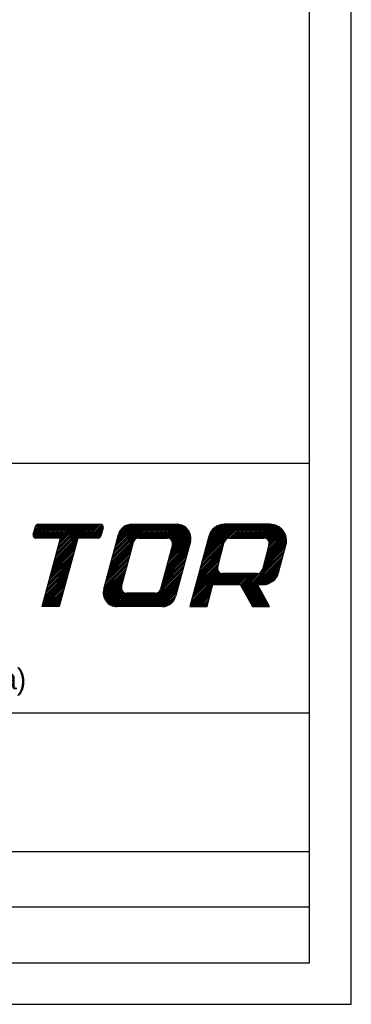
# Model space of a CAD drawing. Extents: x 0 to 210, y 0 to 297.
# Tile 4 of 6: x 186 to 210, y 0 to 71. Entities that reach past the tile are written whole.
import ezdxf

# ---------------------------------------------------------------- set-up
doc = ezdxf.new("R2010")
doc.units = 0
doc.header["$LTSCALE"] = 19.36
doc.header["$MEASUREMENT"] = 0
doc.layers.get('0').update_dxf_attribs({"linetype": 'CONTINUOUS'})
doc.styles.get("Standard").update_dxf_attribs({"font": 'txt', "width": 0.8})

msp = doc.modelspace()

# ---------------------------------------------------------------- linework, layer by layer
at = {"color": 7, "linetype": 'CONTINUOUS'}
for p, q in [((210, 0), (210, 297)), ((207, 3), (207, 283)), ((207, 39), (20, 39)), ((187.0832, 33.7803), (187.9214, 34.6185)), ((187.0892, 33.8981), (187.8096, 34.6185)), ((187.12, 33.7053), (188.0332, 34.6185)), ((187.1301, 34.0508), (187.6978, 34.6185)), ((187.171, 34.2035), (187.586, 34.6185)), ((187.1808, 33.6543), (188.145, 34.6185)), ((187.212, 34.3562), (187.4742, 34.6185)), ((187.2615, 34.5176), (187.3371, 34.5932)), ((187.2687, 33.6304), (188.2568, 34.6185)), ((187.3804, 33.6303), (188.3686, 34.6185)), ((187.4922, 33.6303), (188.4804, 34.6185)), ((187.604, 33.6303), (188.5921, 34.6185)), ((187.7158, 33.6303), (188.7039, 34.6185)), ((187.8276, 33.6303), (188.8157, 34.6185)), ((187.9394, 33.6303), (188.9275, 34.6185)), ((188.0512, 33.6303), (189.0393, 34.6185)), ((188.163, 33.6303), (189.1511, 34.6185)), ((188.2748, 33.6303), (189.2629, 34.6185)), ((188.3866, 33.6303), (189.3747, 34.6185)), ((188.4984, 33.6303), (189.4865, 34.6185)), ((188.6102, 33.6303), (189.5983, 34.6185)), ((188.6155, 31.9588), (191.2752, 34.6185)), ((188.6565, 32.1115), (191.1634, 34.6185)), ((188.6974, 32.2642), (191.0516, 34.6185)), ((188.722, 33.6303), (189.7101, 34.6185)), ((188.7383, 32.417), (190.9398, 34.6185)), ((188.7792, 32.5697), (190.828, 34.6185)), ((188.8201, 32.7224), (190.7162, 34.6185)), ((188.8338, 33.6303), (189.8219, 34.6185)), ((188.8611, 32.8751), (190.6044, 34.6185)), ((188.902, 33.0278), (190.4926, 34.6185)), ((188.9429, 33.1805), (190.3808, 34.6185)), ((188.9455, 33.6303), (189.9337, 34.6185)), ((188.9838, 33.3332), (190.269, 34.6185)), ((189.0247, 33.4859), (190.1573, 34.6185)), ((189.0573, 33.6303), (190.0455, 34.6185)), ((190.3989, 33.6303), (191.387, 34.6185)), ((190.5107, 33.6303), (191.4988, 34.6185)), ((190.6224, 33.6303), (191.6106, 34.6185)), ((190.7342, 33.6303), (191.7224, 34.6185)), ((190.846, 33.6303), (191.8342, 34.6185)), ((190.9578, 33.6303), (191.9457, 34.6182)), ((191.0696, 33.6303), (192.0322, 34.5929)), ((191.1814, 33.6303), (192.092, 34.5409)), ((191.2932, 33.6303), (192.1277, 34.4648)), ((191.405, 33.6303), (192.1191, 34.3445)), ((191.5168, 33.6303), (192.0782, 34.1917)), ((192.6912, 31.8981), (195.4116, 34.6185)), ((192.7321, 32.0508), (195.2998, 34.6185)), ((192.773, 32.2035), (195.188, 34.6185)), ((192.814, 32.3563), (195.0762, 34.6185)), ((192.8549, 32.509), (194.9644, 34.6185)), ((192.8958, 32.6617), (194.8526, 34.6185)), ((192.9367, 32.8144), (194.7408, 34.6185)), ((192.9776, 32.9671), (194.629, 34.6185)), ((193.0186, 33.1198), (194.5172, 34.6185)), ((193.0595, 33.2725), (194.4054, 34.6185)), ((193.1004, 33.4252), (194.2936, 34.6185)), ((193.1413, 33.578), (194.1818, 34.6185)), ((193.1822, 33.7307), (194.0633, 34.6118)), ((193.2232, 33.8834), (193.9253, 34.5855)), ((193.289, 34.061), (193.7476, 34.5197)), ((194.4724, 33.5675), (195.5233, 34.6185)), ((194.6448, 33.6282), (195.6351, 34.6185)), ((194.7588, 33.6303), (195.7469, 34.6185)), ((194.8706, 33.6303), (195.8587, 34.6185)), ((194.9824, 33.6303), (195.9705, 34.6185)), ((195.0942, 33.6303), (196.0823, 34.6185)), ((195.206, 33.6303), (196.1941, 34.6185)), ((195.3178, 33.6303), (196.3059, 34.6185)), ((195.4296, 33.6303), (196.4177, 34.6185)), ((195.5414, 33.6303), (196.5295, 34.6185)), ((195.6532, 33.6303), (196.6413, 34.6185)), ((195.765, 33.6303), (196.7531, 34.6185)), ((195.8767, 33.6303), (196.8649, 34.6185)), ((195.9885, 33.6303), (196.9767, 34.6185)), ((196.1003, 33.6303), (197.0885, 34.6185)), ((196.2121, 33.6303), (197.2003, 34.6185)), ((196.3239, 33.6303), (197.312, 34.6185)), ((196.4357, 33.6303), (197.4238, 34.6185)), ((196.5475, 33.6303), (197.5324, 34.6152)), ((196.6593, 33.6303), (197.631, 34.6021)), ((196.7693, 33.6286), (197.7217, 34.5809)), ((196.8612, 33.6087), (197.8056, 34.553)), ((196.9373, 33.573), (197.8835, 34.5192)), ((197.001, 33.5249), (197.9562, 34.4801)), ((197.0533, 32.9064), (198.2941, 34.1472)), ((197.0534, 33.4654), (198.0239, 34.436)), ((197.094, 33.3943), (198.087, 34.3873)), ((197.0942, 33.0591), (198.2492, 34.2141)), ((197.1205, 33.309), (198.1456, 34.334)), ((197.1261, 33.2028), (198.1996, 34.2763)), ((199.2204, 31.8315), (202.0074, 34.6185)), ((199.2614, 31.9843), (201.8956, 34.6185)), ((199.3023, 32.137), (201.7838, 34.6185)), ((199.3432, 32.2897), (201.672, 34.6185)), ((199.3841, 32.4424), (201.5602, 34.6185)), ((199.425, 32.5951), (201.4484, 34.6185)), ((199.466, 32.7478), (201.3366, 34.6185)), ((199.5069, 32.9005), (201.2248, 34.6185)), ((199.5478, 33.0532), (201.113, 34.6185)), ((199.5887, 33.206), (201.0012, 34.6185)), ((199.6296, 33.3587), (200.8894, 34.6185)), ((199.6706, 33.5114), (200.7731, 34.6139)), ((199.7115, 33.6641), (200.6424, 34.595)), ((199.7567, 33.8211), (200.4886, 34.553)), ((199.8512, 34.0275), (200.2823, 34.4585)), ((201.112, 33.6113), (202.1192, 34.6185)), ((201.2428, 33.6303), (202.231, 34.6185)), ((201.3546, 33.6303), (202.3428, 34.6185)), ((201.4664, 33.6303), (202.4546, 34.6185)), ((201.5782, 33.6303), (202.5663, 34.6185)), ((201.69, 33.6303), (202.6781, 34.6185)), ((201.8018, 33.6303), (202.7899, 34.6185)), ((201.9136, 33.6303), (202.9017, 34.6185)), ((202.0254, 33.6303), (203.0135, 34.6185)), ((202.1372, 33.6303), (203.1253, 34.6185)), ((202.249, 33.6303), (203.2371, 34.6185)), ((202.3608, 33.6303), (203.3489, 34.6185)), ((202.4726, 33.6303), (203.4607, 34.6185)), ((202.5844, 33.6303), (203.5725, 34.6185)), ((202.6962, 33.6303), (203.6843, 34.6185)), ((202.8079, 33.6303), (203.7961, 34.6185)), ((202.9197, 33.6303), (203.9079, 34.6185)), ((203.0315, 33.6303), (204.0197, 34.6185)), ((203.1433, 33.6303), (204.1315, 34.6185)), ((203.2551, 33.6303), (204.2399, 34.6151)), ((203.3669, 33.6303), (204.3398, 34.6033)), ((203.4787, 33.6303), (204.4328, 34.5844)), ((203.5905, 33.6303), (204.5197, 34.5596)), ((203.7021, 33.6301), (204.6014, 34.5294)), ((203.7985, 33.6147), (204.6783, 34.4946)), ((203.8777, 33.5821), (204.7509, 34.4553)), ((203.944, 33.5366), (204.8193, 34.4119)), ((203.9989, 33.4798), (204.8838, 34.3646)), ((204.0422, 33.4113), (204.9444, 34.3135)), ((204.0597, 33.0934), (205.104, 34.1377)), ((204.0723, 33.3295), (205.0014, 34.2587)), ((204.0837, 33.2292), (205.0546, 34.2001)), ((188.5746, 31.8061), (190.2515, 33.483)), ((191.6286, 33.6303), (192.0373, 34.039)), ((191.7404, 33.6303), (191.9964, 33.8863)), ((191.8846, 33.6628), (191.9413, 33.7195)), ((192.6503, 31.7454), (194.3538, 33.4489)), ((196.7669, 31.8374), (198.4317, 33.5022)), ((196.8078, 31.9901), (198.44, 33.6223)), ((196.8487, 32.1428), (198.435, 33.7292)), ((196.8896, 32.2956), (198.4204, 33.8263)), ((196.9305, 32.4483), (198.3979, 33.9156)), ((196.9715, 32.601), (198.3689, 33.9984)), ((197.0124, 32.7537), (198.3341, 34.0754)), ((203.7323, 31.8717), (205.3356, 33.475)), ((203.7732, 32.0244), (205.3274, 33.5785)), ((203.8142, 32.1771), (205.3115, 33.6744)), ((203.8551, 32.3298), (205.2892, 33.7639)), ((203.896, 32.4825), (205.2613, 33.8478)), ((203.9369, 32.6352), (205.2285, 33.9268)), ((203.9778, 32.788), (205.1912, 34.0013)), ((204.0188, 32.9407), (205.1496, 34.0715)), ((188.37, 31.0425), (190.0469, 32.7194)), ((188.4109, 31.1952), (190.0878, 32.8722)), ((188.4519, 31.348), (190.1288, 33.0249)), ((188.4928, 31.5007), (190.1697, 33.1776)), ((188.5337, 31.6534), (190.2106, 33.3303)), ((192.4866, 31.1346), (194.1635, 32.8115)), ((192.5275, 31.2873), (194.2044, 32.9642)), ((192.5684, 31.44), (194.2453, 33.1169)), ((192.6094, 31.5927), (194.2863, 33.2696)), ((196.5623, 31.0739), (198.2392, 32.7508)), ((196.6032, 31.2266), (198.2801, 32.9035)), ((196.6441, 31.3793), (198.321, 33.0562)), ((196.685, 31.532), (198.3619, 33.2089)), ((196.7259, 31.6847), (198.4029, 33.3616)), ((199.0159, 31.068), (200.6928, 32.7449)), ((199.0568, 31.2207), (200.7337, 32.8976)), ((199.0977, 31.3734), (200.7746, 33.0503)), ((199.1386, 31.5261), (200.8155, 33.203)), ((199.1795, 31.6788), (200.8571, 33.3564)), ((202.2496, 29.83), (205.2046, 32.785)), ((203.5308, 31.2229), (205.2456, 32.9377)), ((203.6096, 31.4135), (205.2865, 33.0904)), ((203.6505, 31.5663), (205.3199, 33.2356)), ((203.6914, 31.719), (205.3342, 33.3618)), ((188.2063, 30.4317), (189.8832, 32.1086)), ((188.2473, 30.5844), (189.9242, 32.2613)), ((188.2882, 30.7371), (189.9651, 32.414)), ((188.3291, 30.8898), (190.006, 32.5667)), ((192.282, 30.371), (193.9589, 32.0479)), ((192.3229, 30.5237), (193.9998, 32.2006)), ((192.3638, 30.6764), (194.0407, 32.3533)), ((192.4048, 30.8291), (194.0817, 32.506)), ((192.4457, 30.9818), (194.1226, 32.6587)), ((196.3577, 30.3103), (198.0346, 31.9872)), ((196.3986, 30.463), (198.0755, 32.1399)), ((196.4395, 30.6157), (198.1164, 32.2926)), ((196.4804, 30.7684), (198.1573, 32.4453)), ((196.5213, 30.9211), (198.1983, 32.598)), ((198.8113, 30.3044), (200.4882, 31.9813)), ((198.8522, 30.4571), (200.5291, 32.134)), ((198.8931, 30.6098), (200.57, 32.2867)), ((198.934, 30.7626), (200.6109, 32.4395)), ((198.9749, 30.9153), (200.6518, 32.5922)), ((202.2894, 29.758), (205.1637, 32.6323)), ((202.3292, 29.686), (205.1228, 32.4796)), ((202.369, 29.614), (205.0819, 32.3269)), ((202.4088, 29.542), (205.041, 32.1742)), ((203.2493, 30.2707), (205, 32.0215)), ((188.0017, 29.6681), (189.6786, 31.345)), ((188.0427, 29.8208), (189.7196, 31.4977)), ((188.0836, 29.9735), (189.7605, 31.6505)), ((188.1245, 30.1263), (189.8014, 31.8032)), ((188.1654, 30.279), (189.8423, 31.9559)), ((192.1313, 29.6613), (193.7543, 31.2843)), ((192.1362, 29.778), (193.7952, 31.437)), ((192.1596, 29.9132), (193.8362, 31.5898)), ((192.2002, 30.0656), (193.8771, 31.7425)), ((192.2411, 30.2183), (193.918, 31.8952)), ((195.1843, 28.6897), (197.8709, 31.3763)), ((196.206, 29.8232), (197.9118, 31.5291)), ((196.2758, 30.0049), (197.9527, 31.6818)), ((196.3168, 30.1576), (197.9937, 31.8345)), ((198.6067, 29.5409), (200.3858, 31.32)), ((198.6476, 29.6936), (200.3642, 31.4102)), ((198.6885, 29.8463), (200.3675, 31.5253)), ((198.7294, 29.999), (200.4063, 31.6759)), ((198.7703, 30.1517), (200.4472, 31.8286)), ((203.3611, 30.2707), (204.9591, 31.8687)), ((203.4729, 30.2707), (204.9182, 31.716)), ((203.5847, 30.2707), (204.8773, 31.5633)), ((203.699, 30.2733), (204.8364, 31.4106)), ((203.8261, 30.2886), (204.7954, 31.2579)), ((187.7971, 28.9046), (189.4741, 30.5815)), ((187.8381, 29.0573), (189.515, 30.7342)), ((187.879, 29.21), (189.5559, 30.8869)), ((187.9199, 29.3627), (189.5968, 31.0396)), ((187.9608, 29.5154), (189.6377, 31.1923)), ((192.1386, 29.5568), (193.7134, 31.1316)), ((192.1551, 29.4615), (193.6725, 30.9789)), ((192.1791, 29.3737), (193.6316, 30.8262)), ((192.2095, 29.2923), (193.5906, 30.6735)), ((195.2961, 28.6897), (197.83, 31.2236)), ((195.4079, 28.6897), (197.7891, 31.0709)), ((195.5197, 28.6897), (197.7481, 30.9182)), ((195.6315, 28.6897), (197.7072, 30.7655)), ((195.7432, 28.6897), (197.6663, 30.6128)), ((198.4021, 28.7773), (200.6914, 31.0667)), ((198.4263, 28.6897), (200.7978, 31.0612)), ((198.443, 28.93), (200.6046, 31.0917)), ((198.4839, 29.0827), (200.5323, 31.1311)), ((198.5248, 29.2354), (200.4719, 31.1825)), ((198.5657, 29.3881), (200.4227, 31.2451)), ((200.1191, 30.2707), (200.9096, 31.0612)), ((200.2309, 30.2707), (201.0214, 31.0612)), ((200.3427, 30.2707), (201.1332, 31.0612)), ((200.4545, 30.2707), (201.245, 31.0612)), ((200.5663, 30.2707), (201.3568, 31.0612)), ((200.6781, 30.2707), (201.4686, 31.0612)), ((200.7898, 30.2707), (201.5803, 31.0612)), ((200.9016, 30.2707), (201.6921, 31.0612)), ((201.0134, 30.2707), (201.8039, 31.0612)), ((201.1252, 30.2707), (201.9157, 31.0612)), ((201.237, 30.2707), (202.0275, 31.0612)), ((201.3488, 30.2707), (202.1393, 31.0612)), ((201.4606, 30.2707), (202.2511, 31.0612)), ((201.5724, 30.2707), (202.3629, 31.0612)), ((201.6842, 30.2707), (202.4747, 31.0612)), ((201.796, 30.2707), (202.5865, 31.0612)), ((201.9078, 30.2707), (202.6983, 31.0612)), ((202.0109, 30.262), (202.8101, 31.0612)), ((202.0507, 30.19), (202.9219, 31.0612)), ((202.0904, 30.118), (203.0337, 31.0612)), ((202.1302, 30.046), (203.1455, 31.0612)), ((202.17, 29.974), (203.2602, 31.0642)), ((202.2098, 29.902), (203.4454, 31.1376)), ((203.9737, 30.3244), (204.7532, 31.1038)), ((204.1629, 30.4018), (204.6758, 30.9147)), ((187.7562, 28.7518), (189.4331, 30.4287)), ((187.8059, 28.6897), (189.3922, 30.276)), ((187.9177, 28.6897), (189.3513, 30.1233)), ((188.0295, 28.6897), (189.3104, 29.9706)), ((192.2455, 29.2165), (193.5497, 30.5208)), ((192.2866, 29.1458), (193.5088, 30.3681)), ((192.3325, 29.08), (193.4679, 30.2153)), ((192.3831, 29.0187), (193.4364, 30.0721)), ((192.4381, 28.962), (193.4424, 29.9663)), ((192.4977, 28.9097), (193.4692, 29.8812)), ((195.855, 28.6897), (197.6254, 30.4601)), ((195.9668, 28.6897), (197.5845, 30.3074)), ((196.0786, 28.6897), (197.5435, 30.1546)), ((196.1904, 28.6897), (197.5026, 30.0019)), ((196.3022, 28.6897), (197.4617, 29.8492)), ((198.5381, 28.6897), (199.9971, 30.1488)), ((198.6499, 28.6897), (199.9562, 29.9961)), ((198.7617, 28.6897), (199.9153, 29.8433)), ((202.4486, 29.47), (203.2392, 30.2606)), ((202.4883, 29.398), (203.279, 30.1886)), ((202.5281, 29.326), (203.3188, 30.1166)), ((202.5679, 29.254), (203.3586, 30.0446)), ((202.6077, 29.182), (203.3984, 29.9726)), ((202.6475, 29.11), (203.4382, 29.9006)), ((202.6873, 29.0379), (203.478, 29.8286)), ((188.1413, 28.6897), (189.2695, 29.8179)), ((188.2531, 28.6897), (189.2285, 29.6652)), ((188.3649, 28.6897), (189.1876, 29.5125)), ((188.4767, 28.6897), (189.1467, 29.3598)), ((188.5885, 28.6897), (189.1058, 29.207)), ((192.5617, 28.862), (193.5099, 29.8102)), ((192.6305, 28.819), (193.5625, 29.751)), ((192.7044, 28.7811), (193.6263, 29.703)), ((192.7836, 28.7485), (193.7026, 29.6675)), ((192.8689, 28.722), (193.7947, 29.6478)), ((192.9611, 28.7025), (193.9049, 29.6462)), ((193.0619, 28.6914), (194.0167, 29.6462)), ((193.172, 28.6897), (194.1285, 29.6462)), ((193.2838, 28.6897), (194.2403, 29.6462)), ((193.3956, 28.6897), (194.3521, 29.6462)), ((193.5074, 28.6897), (194.4639, 29.6462)), ((193.6192, 28.6897), (194.5757, 29.6462)), ((193.731, 28.6897), (194.6875, 29.6462)), ((193.8428, 28.6897), (194.7993, 29.6462)), ((193.9545, 28.6897), (194.9111, 29.6462)), ((194.0663, 28.6897), (195.0228, 29.6462)), ((194.1781, 28.6897), (195.1346, 29.6462)), ((194.2899, 28.6897), (195.2464, 29.6462)), ((194.4017, 28.6897), (195.3582, 29.6462)), ((194.5135, 28.6897), (195.47, 29.6462)), ((194.6253, 28.6897), (195.5818, 29.6462)), ((194.7371, 28.6897), (195.6936, 29.6462)), ((194.8489, 28.6897), (195.8054, 29.6462)), ((194.9607, 28.6897), (195.9196, 29.6486)), ((195.0725, 28.6897), (196.0947, 29.712)), ((196.4142, 28.69), (197.4208, 29.6965)), ((196.5363, 28.7002), (197.3799, 29.5438)), ((196.6804, 28.7325), (197.3382, 29.3903)), ((196.8751, 28.8154), (197.2553, 29.1956)), ((198.8735, 28.6897), (199.8744, 29.6906)), ((198.9853, 28.6897), (199.8335, 29.5379)), ((199.0971, 28.6897), (199.7925, 29.3852)), ((199.2088, 28.6897), (199.7516, 29.2325)), ((202.7271, 28.9659), (203.5177, 29.7566)), ((202.7669, 28.8939), (203.5575, 29.6846)), ((202.8067, 28.8219), (203.5973, 29.6126)), ((202.8465, 28.7499), (203.6371, 29.5406)), ((202.898, 28.6897), (203.6769, 29.4686)), ((203.0098, 28.6897), (203.7167, 29.3966)), ((203.1216, 28.6897), (203.7565, 29.3246)), ((203.2334, 28.6897), (203.7963, 29.2526)), ((203.3452, 28.6897), (203.8361, 29.1806)), ((188.7002, 28.6897), (189.0649, 29.0543)), ((188.812, 28.6897), (189.0239, 28.9016)), ((188.9238, 28.6897), (188.983, 28.7489)), ((199.3206, 28.6897), (199.7107, 29.0798)), ((199.4324, 28.6897), (199.6698, 28.9271)), ((199.5442, 28.6897), (199.6289, 28.7743)), ((203.457, 28.6897), (203.8758, 29.1086)), ((203.5688, 28.6897), (203.9156, 29.0366)), ((203.6806, 28.6897), (203.9554, 28.9646)), ((203.7924, 28.6897), (203.9952, 28.8926)), ((203.9042, 28.6897), (204.035, 28.8205)), ((204.016, 28.6897), (204.0748, 28.7485)), ((207, 21), (52.851, 21)), ((207, 11), (150.9723, 11)), ((207, 7), (150.9723, 7)), ((20, 3), (207, 3)), ((0, 0), (210, 0))]:
    msp.add_line(p, q, dxfattribs=at)
at = {"color": 2, "linetype": 'CONTINUOUS'}
for p, q in [((187.0841, 33.8791), (187.243, 34.472)), ((187.4339, 34.6185), (191.935, 34.6185)), ((192.1259, 34.3697), (191.967, 33.7768)), ((194.1784, 34.6185), (197.4519, 34.6185)), ((204.1506, 34.6185), (200.8771, 34.6185)), ((189.0634, 33.6304), (187.275, 33.6304)), ((187.7396, 28.6897), (189.0634, 33.6304)), ((190.291, 33.6304), (188.9672, 28.6897)), ((191.7761, 33.6304), (190.291, 33.6304)), ((192.1648, 29.9336), (193.2239, 33.8861)), ((194.6862, 33.6304), (196.7322, 33.6304)), ((199.7317, 33.7396), (198.3786, 28.6897)), ((201.2333, 33.6304), (203.6885, 33.6304)), ((193.4487, 30.1438), (194.3045, 33.3374)), ((197.114, 33.1328), (196.2583, 29.9392)), ((198.4064, 33.3746), (197.3473, 29.4221)), ((200.375, 31.5588), (200.8515, 33.3374)), ((204.0703, 33.1328), (203.5937, 31.3542)), ((204.7664, 31.1496), (205.296, 33.1258)), ((203.2119, 31.0612), (200.7567, 31.0612)), ((199.6062, 28.6897), (200.0298, 30.2707)), ((200.0298, 30.2707), (202.0061, 30.2707)), ((202.0061, 30.2707), (202.8797, 28.6897)), ((203.2337, 30.2707), (203.6211, 30.2707)), ((204.1073, 28.6897), (203.2337, 30.2707)), ((195.8765, 29.6462), (193.8305, 29.6462)), ((188.9672, 28.6897), (187.7396, 28.6897)), ((196.3928, 28.6897), (193.1193, 28.6897)), ((198.3786, 28.6897), (199.6062, 28.6897)), ((202.8797, 28.6897), (204.1073, 28.6897))]:
    msp.add_line(p, q, dxfattribs=at)
for centre, radius, start, end in [((187.4339, 34.4209), 0.1976, 90.000061, 165.000008), ((191.935, 34.4209), 0.1976, 344.999927, 89.999849), ((194.1784, 33.6304), 0.9881, 90.000061, 165.000008), ((197.4519, 33.6304), 0.9881, 345.000045, 89.999967), ((200.8771, 33.4327), 1.1858, 90.000037, 164.999984), ((204.1506, 33.4327), 1.1858, 345.000026, 89.999947), ((187.275, 33.828), 0.1976, 165.000039, 269.99996), ((191.7761, 33.828), 0.1976, 270.000061, 345.000008), ((194.6862, 33.2351), 0.3953, 90.000061, 165.000008), ((196.7322, 33.2351), 0.3953, 345.000111, 90.000033), ((201.2333, 33.2351), 0.3953, 90.000061, 165.000008), ((203.6885, 33.2351), 0.3953, 345.000111, 90.000033), ((200.7567, 31.4565), 0.3953, 165.000056, 269.999977), ((203.2119, 31.4565), 0.3953, 270.000061, 345.000008), ((203.6211, 31.4565), 1.1858, 270.000037, 344.999984), ((193.1193, 29.6779), 0.9881, 165.000045, 269.999967), ((193.8305, 30.0415), 0.3953, 165.000039, 269.99996), ((195.8765, 30.0415), 0.3953, 270.000061, 345.000008), ((196.3928, 29.6779), 0.9881, 269.999995, 344.999941)]:
    msp.add_arc(centre, radius, start, end, dxfattribs=at)

# ---------------------------------------------------------------- texts
msp.add_text('08232 Viladecavalls (Barcelona)', height=1.5, dxfattribs=at).set_placement((157.8102, 22.7171))

doc.saveas('drawing.dxf')
